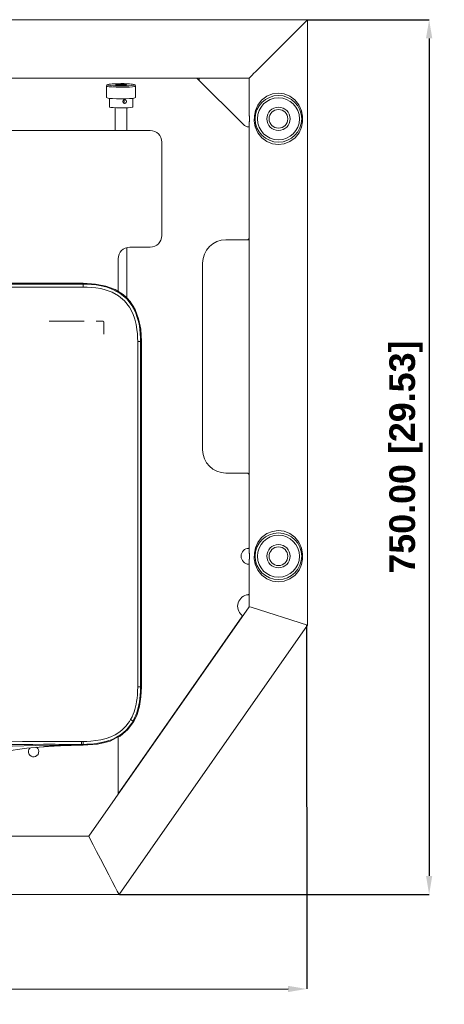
# Model space of a CAD drawing. Header units: millimetres. Extents: x 3925 to 5043, y -86 to 778.
# Tile 98 of 159: x 4465 to 4557, y 390 to 601. Entities that reach past the tile are written whole.
import ezdxf

# ---------------------------------------------------------------- set-up
doc = ezdxf.new("R2010")
doc.units = ezdxf.units.MM
doc.header["$LTSCALE"] = 46.255
doc.header["$PDMODE"] = 3
doc.header["$PDSIZE"] = 1
doc.layers.get('Defpoints').update_dxf_attribs({"linetype": 'CONTINUOUS'})
for name, color, linetype in [('140-154101-01_RIGGDXF_DIMENSION', 7, 'CONTINUOUS'), ('140-155102-0DXF_CONTINUOUS_LINE', 7, 'CONTINUOUS'), ('H30K-FRONT-CDXF_CONTINUOUS_LINE', 7, 'CONTINUOUS'), ('H30K-REAR-CODXF_CONTINUOUS_LINE', 7, 'CONTINUOUS'), ('H30K-TOP-COVDXF_CONTINUOUS_LINE', 7, 'CONTINUOUS')]:
    doc.layers.add(name, color=color, linetype=linetype)
doc.styles.add('SLDTEXTSTYLE0', font='arialbd.ttf', dxfattribs={"height": 5.5})
doc.dimstyles.new('SLDDIMSTYLE2', dxfattribs={"dimtxt": 5.650301, "dimasz": 4.572, "dimexe": 0, "dimexo": 0.0625, "dimgap": 1.412575, "dimtad": 0, "dimtih": 1, "dimtoh": 1, "dimlfac": 3.5, "dimrnd": 1e-09, "dimzin": 4, "dimdsep": 46, "dimtxsty": 'SLDTEXTSTYLE0', "dimsah": 1, "dimcen": 0.09, "dimadec": 0, "dimazin": 1, "dimtol": 1, "dimtp": 0.5, "dimtm": 0.5, "dimtfac": 1, "dimtdec": 1, "dimtofl": 0, "dimtmove": 0, "dimatfit": 3, "dimfxl": 1, "dimfrac": 2, "dimtolj": 1, "dimarcsym": 0})

# ---------------------------------------------------------------- blocks, each defined once
blk = doc.blocks.new('*D61')
at = {"layer": '140-154101-01_RIGGDXF_DIMENSION', "color": 0, "linetype": 'Continuous', "lineweight": -2}
for p, q in [((4527.28, 601.29), (4553.27, 601.29)), ((4553.27, 597.29), (4553.27, 417.79)), ((4486.86, 413.79), (4553.27, 413.79))]:
    blk.add_line(p, q, dxfattribs=at)
at = {"layer": '140-154101-01_RIGGDXF_DIMENSION', "color": 0, "linetype": 'Continuous'}
for points in [[(4552.6, 597.29), (4553.94, 597.29), (4553.27, 601.29)], [(4552.6, 417.79), (4553.94, 417.79), (4553.27, 413.79)]]:
    blk.add_solid(points, dxfattribs=at)
at = {"layer": 'Defpoints', "color": 0, "linetype": 'Continuous'}
for p in [(4527.22, 601.29), (4486.8, 413.79), (4553.27, 413.79)]:
    blk.add_point(p, dxfattribs=at)
at = {"layer": '140-154101-01_RIGGDXF_DIMENSION', "color": 0, "linetype": 'Continuous', "insert": (4548.32, 507.54), "char_height": 5.5, "attachment_point": 5, "rotation": 90, "style": 'SLDTEXTSTYLE0'}
blk.add_mtext('\\A1;750.00 [29.53]', dxfattribs=at)
blk = doc.blocks.new('*D62')
at = {"layer": '140-154101-01_RIGGDXF_DIMENSION', "color": 0, "linetype": 'Continuous', "lineweight": -2}
for p, q in [((4322.22, 471.47), (4322.25, 393.48)), ((4527.01, 471.53), (4527.04, 393.55)), ((4326.25, 393.48), (4523.04, 393.54))]:
    blk.add_line(p, q, dxfattribs=at)
at = {"layer": '140-154101-01_RIGGDXF_DIMENSION', "color": 0, "linetype": 'Continuous'}
for points in [[(4326.25, 394.15), (4326.25, 392.82), (4322.25, 393.48)], [(4523.04, 394.21), (4523.04, 392.88), (4527.04, 393.55)]]:
    blk.add_solid(points, dxfattribs=at)
at = {"layer": 'Defpoints', "color": 0, "linetype": 'Continuous'}
for p in [(4322.22, 471.53), (4527.01, 471.59), (4527.04, 393.55)]:
    blk.add_point(p, dxfattribs=at)
at = {"layer": '140-154101-01_RIGGDXF_DIMENSION', "color": 0, "linetype": 'Continuous', "insert": (4424.64, 398.46), "char_height": 5.5, "attachment_point": 5, "rotation": 0.0184, "style": 'SLDTEXTSTYLE0'}
blk.add_mtext('\\A1;819.17 [32.25]', dxfattribs=at)

msp = doc.modelspace()

# ---------------------------------------------------------------- linework, layer by layer
at = {"layer": '140-155102-0DXF_CONTINUOUS_LINE', "color": 7, "linetype": 'Continuous', "lineweight": 0}
for p, q in [((4322.2206, 601.2948), (4527.2206, 601.2948)), ((4526.9041, 600.9781), (4527.0837, 601.1579)), ((4527.2206, 580.7072), (4527.2206, 601.2948)), ((4503.9846, 588.7998), (4503.9846, 588.3084)), ((4514.7206, 588.7948), (4334.7206, 588.7948)), ((4484.2488, 587.0039), (4484.0956, 587.089)), ((4484.0956, 587.089), (4484.0956, 584.5987)), ((4484.3457, 587.3368), (4484.48, 587.4146)), ((4484.4901, 587.2587), (4484.3457, 587.3368)), ((4485.5203, 587.5423), (4486.3316, 587.579)), ((4486.3239, 587.0973), (4485.5322, 587.133)), ((4486.3244, 587.5798), (4485.7563, 587.5574)), ((4486.0526, 587.3465), (4486.054, 587.3289)), ((4486.054, 587.3289), (4486.1047, 587.3065)), ((4486.1047, 587.3065), (4486.3261, 587.2713)), ((4486.2245, 587.3458), (4486.1738, 587.2955)), ((4486.2252, 587.3458), (4486.2872, 587.3697)), ((4486.2872, 587.3697), (4486.5361, 587.4023)), ((4487.2131, 587.0847), (4486.3239, 587.0973)), ((4487.1689, 587.5923), (4486.3244, 587.5798)), ((4486.3261, 587.2713), (4486.6822, 587.2463)), ((4486.3316, 587.579), (4487.2281, 587.5914)), ((4486.6911, 587.3812), (4486.5312, 587.3192)), ((4486.5312, 587.3192), (4487.0607, 587.276)), ((4486.5361, 587.4023), (4486.9249, 587.4222)), ((4486.6822, 587.2463), (4487.1239, 587.2351)), ((4486.6911, 587.3812), (4487.3805, 587.4001)), ((4486.6911, 587.3192), (4486.6911, 587.3812)), ((4486.9249, 587.4222), (4487.3708, 587.4252)), ((4487.7501, 587.2948), (4487.0607, 587.276)), ((4487.1239, 587.2351), (4487.583, 587.2398)), ((4487.9136, 587.5849), (4487.1689, 587.5923)), ((4488.1096, 587.0971), (4487.2131, 587.0847)), ((4487.2281, 587.5914), (4488.1173, 587.5787)), ((4487.3708, 587.4252), (4487.782, 587.411)), ((4487.91, 587.3568), (4487.3805, 587.4001)), ((4487.3805, 587.2847), (4487.3805, 587.4001)), ((4487.583, 587.2398), (4487.9839, 587.2597)), ((4487.7501, 587.2948), (4487.91, 587.3568)), ((4488.1151, 587.4048), (4487.759, 587.4298)), ((4487.782, 587.411), (4488.0842, 587.3825)), ((4488.5337, 587.5646), (4487.9136, 587.5849)), ((4487.9839, 587.2597), (4488.2651, 587.2912)), ((4488.0842, 587.3825), (4488.2167, 587.3458)), ((4488.9209, 587.1338), (4488.1096, 587.0971)), ((4488.1173, 587.5787), (4488.909, 587.5431)), ((4488.2167, 587.3458), (4488.2702, 587.2928)), ((4488.2651, 587.2912), (4488.388, 587.3289)), ((4489.9511, 587.4173), (4490.0955, 587.3393)), ((4490.0955, 587.3393), (4489.9612, 587.2615)), ((4490.3456, 587.089), (4490.3456, 584.5987)), ((4503.4988, 588.7942), (4513.4832, 578.8098)), ((4514.7206, 588.7948), (4514.7206, 580.7073)), ((4484.2488, 584.5136), (4484.0956, 584.5987)), ((4522.1697, 585.4016), (4520.9221, 585.5446)), ((4523.4011, 584.9279), (4522.1697, 585.4016)), ((4524.4936, 584.134), (4523.4011, 584.9279)), ((4484.6929, 584.4368), (4484.2488, 584.5136)), ((4484.7206, 582.6065), (4484.7206, 584.4344)), ((4487.8561, 584.1286), (4487.8856, 584.0965)), ((4487.8856, 584.0965), (4487.9305, 583.8993)), ((4487.8871, 583.3766), (4487.9937, 583.363)), ((4487.9937, 584.1703), (4488.0986, 584.1581)), ((4488.0986, 584.1581), (4488.184, 584.1224)), ((4489.7206, 582.6065), (4489.7206, 584.4344)), ((4485.9706, 577.5442), (4485.9706, 582.4195)), ((4487.9937, 582.397), (4488.7634, 582.4332)), ((4488.4706, 577.5442), (4488.4706, 582.4194)), ((4514.7206, 580.7073), (4514.7273, 580.6413)), ((4515.7988, 580.6855), (4515.7879, 579.5207)), ((4516.0291, 581.826), (4515.7988, 580.6855)), ((4525.927, 581.7769), (4525.7591, 581.4835)), ((4527.199, 580.4571), (4527.2139, 580.6405)), ((4527.2139, 580.6405), (4527.2206, 580.7073)), ((4514.2342, 578.3662), (4514.7256, 578.3662)), ((4514.7273, 579.4483), (4514.7206, 579.3823)), ((4514.7206, 579.3823), (4514.7206, 486.9573)), ((4514.731, 579.4949), (4514.7273, 579.4483)), ((4515.7879, 579.5207), (4516.005, 578.3439)), ((4516.174, 578.6333), (4516.005, 578.3439)), ((4527.2206, 579.3823), (4527.2139, 579.4487)), ((4527.2206, 486.9572), (4527.2206, 579.3824)), ((4493.4706, 577.5442), (4355.9706, 577.5442)), ((4495.9706, 555.0442), (4495.9706, 575.0442)), ((4517.4213, 575.9808), (4518.502, 575.1824)), ((4518.502, 575.1824), (4519.7246, 574.6995)), ((4519.7246, 574.6995), (4520.9663, 574.5447)), ((4509.7206, 554.1222), (4514.2206, 554.1222)), ((4514.7256, 554.1224), (4514.2342, 554.1224)), ((4488.4706, 541.6444), (4488.4706, 552.4448)), ((4489.0956, 552.5442), (4493.4706, 552.5442)), ((4486.5956, 543.095), (4486.5956, 550.0442)), ((4504.7206, 509.1222), (4504.7206, 549.1222)), ((4514.2206, 504.1222), (4509.7206, 504.1222)), ((4522.1697, 491.6516), (4520.9221, 491.7946)), ((4523.4011, 491.1779), (4522.1697, 491.6516)), ((4524.4936, 490.384), (4523.4011, 491.1779)), ((4514.7256, 487.9758), (4514.3557, 487.9758)), ((4516.0291, 488.076), (4515.7988, 486.9355)), ((4525.927, 488.0269), (4525.7591, 487.7335)), ((4514.7206, 486.9573), (4514.7273, 486.8913)), ((4514.7273, 485.6983), (4514.7206, 485.6323)), ((4514.7206, 485.6323), (4514.7206, 475.4692)), ((4514.731, 485.7449), (4514.7273, 485.6983)), ((4515.7988, 486.9355), (4515.7879, 485.7707)), ((4515.7879, 485.7707), (4516.005, 484.5939)), ((4527.2102, 486.8448), (4527.2139, 486.8913)), ((4527.2139, 486.8913), (4527.2206, 486.9573)), ((4527.2206, 485.6323), (4527.2139, 485.6983)), ((4527.2206, 471.5279), (4527.2206, 485.6324)), ((4514.3553, 484.6137), (4514.7256, 484.6137)), ((4516.174, 484.8833), (4516.005, 484.5939)), ((4517.4213, 482.2308), (4518.502, 481.4324)), ((4518.502, 481.4324), (4519.7246, 480.9495)), ((4519.7246, 480.9495), (4520.9663, 480.7947)), ((4514.7256, 478.0175), (4514.353, 478.0175)), ((4480.2883, 426.2948), (4514.7206, 475.4692)), ((4514.7206, 475.4692), (4515.0956, 475.3509)), ((4515.0956, 475.3509), (4527.2206, 471.5279)), ((4513.1498, 473.3219), (4486.5956, 435.3986)), ((4527.2206, 471.5279), (4486.7954, 413.7948)), ((4486.5956, 435.3025), (4486.5956, 447.4906)), ((4369.1529, 426.2948), (4480.2883, 426.2948)), ((4486.7954, 413.7948), (4362.6458, 413.7948)), ((4486.7954, 413.7948), (4486.4282, 414.5002))]:
    msp.add_line(p, q, dxfattribs=at)
for points in [[(4515.3, 589.3741), (4515.6526, 589.7267), (4516.106, 590.1801), (4516.6686, 590.7427), (4517.3448, 591.419), (4518.1314, 592.2056), (4519.0165, 593.0906), (4519.9751, 594.0492), (4520.9728, 595.0469), (4521.9697, 596.0439), (4522.9274, 597.0016), (4523.8117, 597.8858), (4524.598, 598.6722), (4525.2729, 599.3472), (4525.8352, 599.9094), (4526.2882, 600.3625), (4526.9041, 600.9781)], [(4527.0837, 601.1579), (4527.1872, 601.2618), (4527.2206, 601.2948)], [(4514.7206, 588.7948), (4514.7542, 588.828), (4514.858, 588.9321), (4515.0377, 589.112), (4515.3, 589.3741)], [(4485.7563, 587.5574), (4485.3055, 587.5287), (4484.9587, 587.4969), (4484.6995, 587.4638), (4484.51, 587.43), (4484.3713, 587.394), (4484.2601, 587.3475), (4484.153, 587.2572), (4484.0956, 587.089)], [(4484.2488, 587.0039), (4484.6828, 586.9283), (4485.3451, 586.8687), (4486.2028, 586.8287), (4487.1824, 586.8137), (4488.187, 586.8271)], [(4484.48, 587.4146), (4484.8811, 587.4853), (4485.5203, 587.5423)], [(4485.5322, 587.133), (4484.9008, 587.1884), (4484.4901, 587.2587)], [(4486.4573, 587.4164), (4486.1761, 587.3849), (4486.0526, 587.3465)], [(4486.6592, 587.2651), (4486.357, 587.2936), (4486.2238, 587.331), (4486.2252, 587.3458)], [(4488.2167, 587.3458), (4488.154, 587.3064), (4487.9051, 587.2738)], [(4488.388, 587.3289), (4488.3365, 587.3696), (4488.1151, 587.4048)], [(4488.187, 586.8271), (4489.0209, 586.8639), (4489.7145, 586.9231), (4490.1771, 586.9998), (4490.3456, 587.089)], [(4490.3456, 587.089), (4490.2836, 587.2631), (4490.1712, 587.3528), (4490.0536, 587.3991), (4489.9033, 587.4358), (4489.6955, 587.4705), (4489.4102, 587.5045), (4489.0286, 587.5366), (4488.5337, 587.5646)], [(4488.909, 587.5431), (4489.5404, 587.4877), (4489.9511, 587.4173)], [(4489.9612, 587.2615), (4489.5601, 587.1908), (4488.9209, 587.1338)], [(4490.3456, 584.5987), (4490.1929, 584.5137), (4489.7492, 584.4369)], [(4520.9221, 585.5446), (4519.6768, 585.3777), (4518.4653, 584.8866), (4517.3587, 584.0473), (4516.531, 582.9741), (4516.0291, 581.826)], [(4488.187, 584.3369), (4487.2213, 584.3234), (4486.2556, 584.3368), (4485.3844, 584.3759), (4484.6929, 584.4368)], [(4484.7216, 582.6065), (4484.7437, 582.5766), (4485.0085, 582.5039), (4485.539, 582.4435), (4486.2695, 582.4028)], [(4487.5981, 583.7584), (4487.6519, 583.9604), (4487.7977, 584.111), (4487.9937, 584.1703)], [(4487.5981, 583.7584), (4487.6529, 583.5563), (4487.7981, 583.4125), (4487.8871, 583.3766)], [(4487.9305, 583.8993), (4487.8857, 583.696), (4487.7543, 583.5385), (4487.6914, 583.5182)], [(4488.3688, 583.7805), (4488.3201, 583.577), (4488.1845, 583.4237), (4487.9937, 583.363)], [(4488.184, 584.1224), (4488.3198, 583.9801), (4488.3688, 583.7805)], [(4489.7492, 584.4369), (4489.058, 584.376), (4488.187, 584.3369)], [(4488.7634, 582.4332), (4489.3425, 582.49), (4489.6644, 582.5601), (4489.7196, 582.6065)], [(4525.927, 581.7769), (4525.3533, 583.0691), (4524.4936, 584.134)], [(4486.2695, 582.4028), (4487.1256, 582.3864), (4487.9937, 582.397)], [(4514.7273, 580.6413), (4514.7421, 580.4577), (4514.754, 580.1922), (4514.7541, 579.898), (4514.7422, 579.6324), (4514.731, 579.4949)], [(4523.4273, 575.1759), (4524.5415, 576.0019), (4525.3892, 577.0796), (4525.9083, 578.251), (4526.1433, 579.4129), (4526.1511, 580.5941), (4525.927, 581.7769)], [(4527.2139, 579.4487), (4527.1991, 579.6318), (4527.1872, 579.8974), (4527.1871, 580.1915), (4527.199, 580.4571)], [(4516.005, 578.3439), (4516.5734, 577.0444), (4517.4213, 575.9808)], [(4520.9663, 574.5447), (4522.212, 574.6983), (4523.4273, 575.1759)], [(4520.9221, 491.7946), (4519.6768, 491.6277), (4518.4653, 491.1366), (4517.3587, 490.2973), (4516.531, 489.2241), (4516.0291, 488.076)], [(4525.927, 488.0269), (4525.3533, 489.3191), (4524.4936, 490.384)], [(4523.4273, 481.4259), (4524.5415, 482.2519), (4525.3892, 483.3296), (4525.9083, 484.501), (4526.1433, 485.6629), (4526.1511, 486.8441), (4525.927, 488.0269)], [(4514.7273, 486.8913), (4514.7421, 486.7077), (4514.754, 486.4422), (4514.7541, 486.148), (4514.7422, 485.8824), (4514.731, 485.7449)], [(4527.2139, 485.6983), (4527.1991, 485.8818), (4527.1872, 486.1474), (4527.1871, 486.4415), (4527.199, 486.7071), (4527.2102, 486.8448)], [(4516.005, 484.5939), (4516.5734, 483.2944), (4517.4213, 482.2308)], [(4520.9663, 480.7947), (4522.212, 480.9483), (4523.4273, 481.4259)], [(4486.4282, 414.5002), (4485.9863, 415.3487), (4485.3419, 416.588), (4484.5941, 418.0234), (4483.7484, 419.6485), (4482.8357, 421.4012), (4481.9978, 423.0113), (4481.2395, 424.4666), (4480.7034, 425.4978), (4480.2883, 426.2948)]]:
    msp.add_lwpolyline(points, dxfattribs=at)
for centre, radius in [((4520.9706, 580.0448), 5), ((4520.9706, 580.0448), 4.5), ((4520.9706, 580.0448), 2.5), ((4520.9706, 580.0448), 2), ((4520.9706, 486.2948), 5), ((4520.9706, 486.2948), 4.5), ((4520.9706, 486.2948), 2.5), ((4520.9706, 486.2948), 2)]:
    msp.add_circle(centre, radius, dxfattribs=at)
for centre, radius, start, end in [((4514.7206, 580.0473), 1.75, 225, 266.177446), ((4514.5956, 578.1764), 0.125, 30.304544, 86.177446), ((4493.4706, 575.0442), 2.5, 360, 90), ((4493.4706, 555.0442), 2.5, 270, 0), ((4509.7206, 549.1222), 5, 90, 180), ((4514.2206, 554.6222), 0.5, 270, 0), ((4489.0956, 550.0442), 2.5, 90, 180), ((4509.7206, 509.1222), 5, 180, 270), ((4514.2206, 503.6222), 0.5, 0, 90), ((4514.7206, 486.2948), 1.75, 93.868025, 266.177446), ((4514.5956, 488.1656), 0.125, 273.185724, 303.247148), ((4514.5956, 484.4239), 0.125, 30.304544, 86.177446), ((4514.7206, 475.5653), 2.5, 95.215909, 229.784091), ((4514.4706, 478.3039), 0.25, 275.215909, 305.051503), ((4512.945, 473.4653), 0.25, 325, 49.784091), ((4468.4706, 444.4192), 1.125, 136.73327, 55.501558)]:
    msp.add_arc(centre, radius, start, end, dxfattribs=at)
at = {"layer": 'H30K-FRONT-CDXF_CONTINUOUS_LINE', "color": 7, "linetype": 'Continuous', "lineweight": 0}
for p, q in [((4487.0377, 447.7559), (4488.1579, 448.7)), ((4470.505, 445.4553), (4470.6552, 445.4669)), ((4470.6377, 445.4656), (4470.8088, 445.4786)), ((4470.7623, 445.4751), (4470.9978, 445.4927)), ((4470.9139, 445.4865), (4471.0851, 445.4991)), ((4470.9978, 445.4927), (4471.27, 445.5125)), ((4471.8693, 445.5536), (4472.132, 445.5706)), ((4474.1756, 445.6822), (4474.4119, 445.6926)), ((4474.585, 445.7), (4474.7872, 445.7083)), ((4474.7872, 445.7083), (4474.9874, 445.7161)), ((4474.8632, 445.7113), (4475.0926, 445.72)), ((4475.057, 445.7187), (4475.2502, 445.7257)), ((4475.1853, 445.7234), (4475.4421, 445.7324)), ((4475.3805, 445.7303), (4475.6317, 445.7387)), ((4475.5726, 445.7368), (4475.8182, 445.7445)), ((4475.7612, 445.7427), (4476.0007, 445.7499)), ((4475.946, 445.7483), (4476.1783, 445.7548)), ((4476.1264, 445.7534), (4476.3501, 445.7593)), ((4476.3196, 445.7585), (4476.5153, 445.7634)), ((4477.7942, 445.7863), (4477.9847, 445.7884)), ((4477.9847, 445.7884), (4478.1614, 445.7901)), ((4467.0411, 445.1252), (4467.0178, 445.1226))]:
    msp.add_line(p, q, dxfattribs=at)
for points in [[(4470.506, 445.4402), (4469.6835, 445.3868), (4467.0411, 445.1252)], [(4471.2093, 445.5081), (4471.464, 445.5261), (4471.6644, 445.5399), (4471.8693, 445.5536)], [(4471.4341, 445.524), (4471.666, 445.54), (4471.9, 445.5556)], [(4472.0775, 445.5671), (4472.3607, 445.5849), (4472.5857, 445.5986), (4472.8072, 445.6116), (4473.0255, 445.624), (4473.2408, 445.6358), (4473.453, 445.647), (4473.6622, 445.6577), (4473.8687, 445.6678), (4474.0724, 445.6774), (4474.2736, 445.6866), (4474.4724, 445.6953)], [(4472.2877, 445.5804), (4472.4992, 445.5934), (4472.7111, 445.606), (4472.9229, 445.6182), (4473.1339, 445.63), (4473.3438, 445.6413), (4473.5529, 445.6521), (4473.7613, 445.6626), (4473.9689, 445.6726), (4474.1756, 445.6822)], [(4474.448, 445.6942), (4474.6689, 445.7035), (4474.8632, 445.7113)], [(4476.4722, 445.7624), (4476.6734, 445.7671), (4476.824, 445.7703), (4476.9672, 445.7733), (4477.1032, 445.7758), (4477.2325, 445.7781), (4477.3557, 445.7802), (4477.4735, 445.782), (4477.5858, 445.7836), (4477.6925, 445.7851), (4477.7942, 445.7863)], [(4478.1614, 445.7901), (4478.328, 445.7914), (4478.4089, 445.7919)], [(4467.0178, 445.1226), (4464.9988, 444.8784), (4460.3237, 444.1649), (4455.6684, 443.2457), (4451.0773, 442.1302), (4446.5957, 440.8343)]]:
    msp.add_lwpolyline(points, dxfattribs=at)
at = {"layer": 'H30K-REAR-CODXF_CONTINUOUS_LINE', "color": 7, "linetype": 'Continuous', "lineweight": 0}
for p, q in [((4488.3634, 541.7745), (4487.646, 542.3879)), ((4489.9658, 539.6916), (4489.5568, 540.3519))]:
    msp.add_line(p, q, dxfattribs=at)
for points in [[(4487.5474, 542.4495), (4487.8263, 542.2532), (4488.7241, 541.4049)], [(4489.5568, 540.3519), (4489.0293, 541.0555), (4488.3634, 541.7745)], [(4488.7241, 541.4049), (4489.4255, 540.5407), (4489.9658, 539.6916)]]:
    msp.add_lwpolyline(points, dxfattribs=at)
at = {"layer": 'H30K-TOP-COVDXF_CONTINUOUS_LINE', "color": 7, "linetype": 'Continuous', "lineweight": 0}
for p, q in [((4370.3456, 544.7942), (4479.0956, 544.7942)), ((4479.0956, 544.616), (4370.3456, 544.616)), ((4479.0956, 543.9956), (4479.0956, 544.7942)), ((4479.0956, 543.9956), (4370.3456, 543.9956)), ((4471.8047, 536.666), (4479.3047, 536.666)), ((4481.9234, 536.666), (4483.3085, 536.666)), ((4483.5549, 536.416), (4483.5549, 533.916)), ((4490.7971, 458.2942), (4490.7971, 532.2942)), ((4490.7971, 532.2942), (4491.5956, 532.2942)), ((4491.4174, 458.2942), (4491.4174, 532.2942)), ((4491.5956, 532.2942), (4491.5956, 458.2942)), ((4490.7971, 458.2942), (4491.5956, 458.2942)), ((4488.6979, 449.1551), (4489.9658, 450.8967)), ((4489.2706, 451.2896), (4489.9658, 450.8967)), ((4486.1975, 447.339), (4487.0377, 447.7559)), ((4487.0377, 447.7559), (4488.6979, 449.1551)), ((4478.7438, 446.5928), (4478.7435, 445.9724)), ((4478.7435, 445.9724), (4478.7438, 445.7942)), ((4478.7435, 445.9724), (4479.096, 445.9723)), ((4478.7438, 446.5928), (4479.096, 446.5927)), ((4478.7438, 445.7942), (4479.0939, 445.7942)), ((4479.0939, 445.7942), (4482.2124, 446.0173)), ((4479.096, 446.5927), (4479.096, 445.9723)), ((4479.0962, 445.7942), (4479.096, 445.9723)), ((4482.2124, 446.0173), (4483.7476, 446.4019)), ((4483.7476, 446.4019), (4484.881, 446.6859)), ((4484.881, 446.6859), (4486.1975, 447.339))]:
    msp.add_line(p, q, dxfattribs=at)
for points in [[(4491.5956, 532.2942), (4491.4377, 534.9566), (4490.9881, 537.2057), (4490.2501, 539.1511), (4489.1525, 540.8983), (4487.6804, 542.3664), (4485.9377, 543.4559), (4483.9994, 544.1889), (4481.7562, 544.6365), (4479.0956, 544.7942)], [(4491.4174, 532.2942), (4491.4038, 533.1073), (4491.3551, 533.9991), (4491.2546, 534.9838), (4491.0768, 536.0732), (4490.7826, 537.2752), (4490.3102, 538.5935), (4489.5622, 540.0155), (4488.4397, 541.4412), (4487.0262, 542.6236), (4485.5775, 543.4283), (4484.2228, 543.9372), (4482.9909, 544.2517), (4481.8802, 544.4406), (4480.8759, 544.5478), (4479.956, 544.6007), (4479.0956, 544.616)], [(4490.7971, 532.2942), (4490.7838, 533.0862), (4490.7365, 533.952), (4490.6394, 534.9042), (4490.4684, 535.952), (4490.1875, 537.1002), (4489.7402, 538.3487), (4489.0388, 539.6825), (4487.9941, 541.0096), (4486.6792, 542.1094), (4485.3221, 542.863), (4484.0407, 543.3442), (4482.8649, 543.6443), (4481.7972, 543.8258), (4480.8265, 543.9294), (4479.9336, 543.9808), (4479.0956, 543.9956)], [(4483.3085, 536.666), (4483.315, 536.6659), (4483.3215, 536.6655), (4483.328, 536.6648), (4483.3346, 536.6639), (4483.3411, 536.6627), (4483.3477, 536.6613), (4483.3543, 536.6596), (4483.3608, 536.6577), (4483.3673, 536.6556), (4483.3738, 536.6533), (4483.3803, 536.6507), (4483.3867, 536.6479), (4483.3931, 536.645), (4483.3994, 536.6418), (4483.4057, 536.6384), (4483.412, 536.6349), (4483.4182, 536.6311), (4483.4243, 536.6272), (4483.4303, 536.6231), (4483.4363, 536.6188), (4483.4422, 536.6144), (4483.448, 536.6098), (4483.4537, 536.6051), (4483.4593, 536.6003), (4483.4648, 536.5953), (4483.4702, 536.5901), (4483.4754, 536.5849), (4483.4806, 536.5795), (4483.4856, 536.574), (4483.4905, 536.5684), (4483.4953, 536.5627), (4483.4999, 536.5569), (4483.5044, 536.551), (4483.5087, 536.545), (4483.5129, 536.5389), (4483.5169, 536.5328), (4483.5207, 536.5266), (4483.5243, 536.5203), (4483.5278, 536.514), (4483.5311, 536.5076), (4483.5342, 536.5012), (4483.5371, 536.4947), (4483.5398, 536.4882), (4483.5423, 536.4817), (4483.5446, 536.4751), (4483.5467, 536.4686), (4483.5485, 536.462), (4483.5501, 536.4554), (4483.5515, 536.4488), (4483.5526, 536.4422), (4483.5535, 536.4356), (4483.5542, 536.429), (4483.5546, 536.4225), (4483.5547, 536.416)], [(4489.2706, 451.2896), (4489.584, 451.8949), (4489.8313, 452.462), (4490.0222, 452.9758), (4490.1814, 453.475), (4490.3235, 453.9981), (4490.4512, 454.5614), (4490.5635, 455.1742), (4490.6582, 455.8456), (4490.7318, 456.5843), (4490.7798, 457.3983), (4490.7971, 458.2942)], [(4489.8107, 450.9844), (4490.1447, 451.6295), (4490.4071, 452.2312), (4490.6089, 452.7741), (4490.7765, 453.2996), (4490.9254, 453.8481), (4491.0589, 454.4367), (4491.1759, 455.0748), (4491.2741, 455.7714), (4491.3502, 456.5352), (4491.3997, 457.3739), (4491.4174, 458.2942)], [(4491.5956, 458.2942), (4491.4932, 456.1342), (4491.1813, 454.1571), (4490.6615, 452.3941), (4489.9658, 450.8967)], [(4479.096, 446.5927), (4479.8739, 446.6056), (4480.7855, 446.6564), (4481.8008, 446.7644), (4482.8869, 446.9507), (4484.0051, 447.2354), (4485.066, 447.6151), (4485.9742, 448.0493), (4486.7343, 448.5136), (4487.373, 448.9966), (4487.9057, 449.4835), (4488.3474, 449.9624), (4488.7131, 450.4253), (4489.0168, 450.8681), (4489.2706, 451.2896)], [(4479.096, 445.9723), (4479.8949, 445.9857), (4480.8341, 446.038), (4481.8843, 446.1497), (4483.0141, 446.3435), (4484.1852, 446.6418), (4485.3049, 447.0426), (4486.2709, 447.5044), (4487.0844, 448.0015), (4487.7708, 448.5205), (4488.3443, 449.0449), (4488.82, 449.5606), (4489.2133, 450.0584), (4489.5391, 450.5334), (4489.8107, 450.9844)], [(4463.7363, 446.5408), (4466.0945, 446.5753), (4468.3245, 446.5939), (4470.6325, 446.602), (4473.1285, 446.6019), (4475.833, 446.5969), (4478.7438, 446.5928)], [(4463.7578, 445.9307), (4466.1014, 445.9589), (4468.3281, 445.9749), (4470.6335, 445.9817), (4473.1277, 445.9812), (4475.8317, 445.9764), (4478.7435, 445.9724)], [(4463.8685, 445.6038), (4468.95, 445.7029), (4473.9087, 445.7683), (4478.7438, 445.7942)]]:
    msp.add_lwpolyline(points, dxfattribs=at)

# ---------------------------------------------------------------- dimensions: what is measured, and where the dimension line sits
at = {"layer": '140-154101-01_RIGGDXF_DIMENSION', "color": 2, "linetype": 'Continuous'}
dim = msp.add_linear_dim(base=(4553.2691, 413.7948), p1=(4527.2206, 601.2948), p2=(4486.7954, 413.7948), angle=90, dimstyle='SLDDIMSTYLE2', override={"dimtxt": 5, "dimasz": 4, "dimtad": 1, "dimtih": 0, "dimtoh": 0, "dimlfac": 4, "dimtol": 0, "dimtp": 0.01, "dimtm": 0.01, "dimtdec": 2, "dimtofl": 1, "dimtzin": 0}, dxfattribs=at)
dim.commit()
dim.dimension.update_dxf_attribs({"geometry": '*D61', "text_midpoint": (4548.3206, 507.5448)})
dim = msp.add_linear_dim(base=(4527.0373, 393.5461), p1=(4322.2206, 471.5279), p2=(4527.0123, 471.5936), angle=0.018379, dimstyle='SLDDIMSTYLE2', override={"dimtxt": 5, "dimasz": 4, "dimtad": 1, "dimtih": 0, "dimtoh": 0, "dimlfac": 4, "dimtol": 0, "dimtp": 0.01, "dimtm": 0.01, "dimtdec": 2, "dimtofl": 1, "dimtzin": 0}, dxfattribs=at)
dim.commit()
dim.dimension.update_dxf_attribs({"geometry": '*D62', "text_midpoint": (4424.64, 393.5133), "dimtype": 161})

doc.saveas('drawing.dxf')
